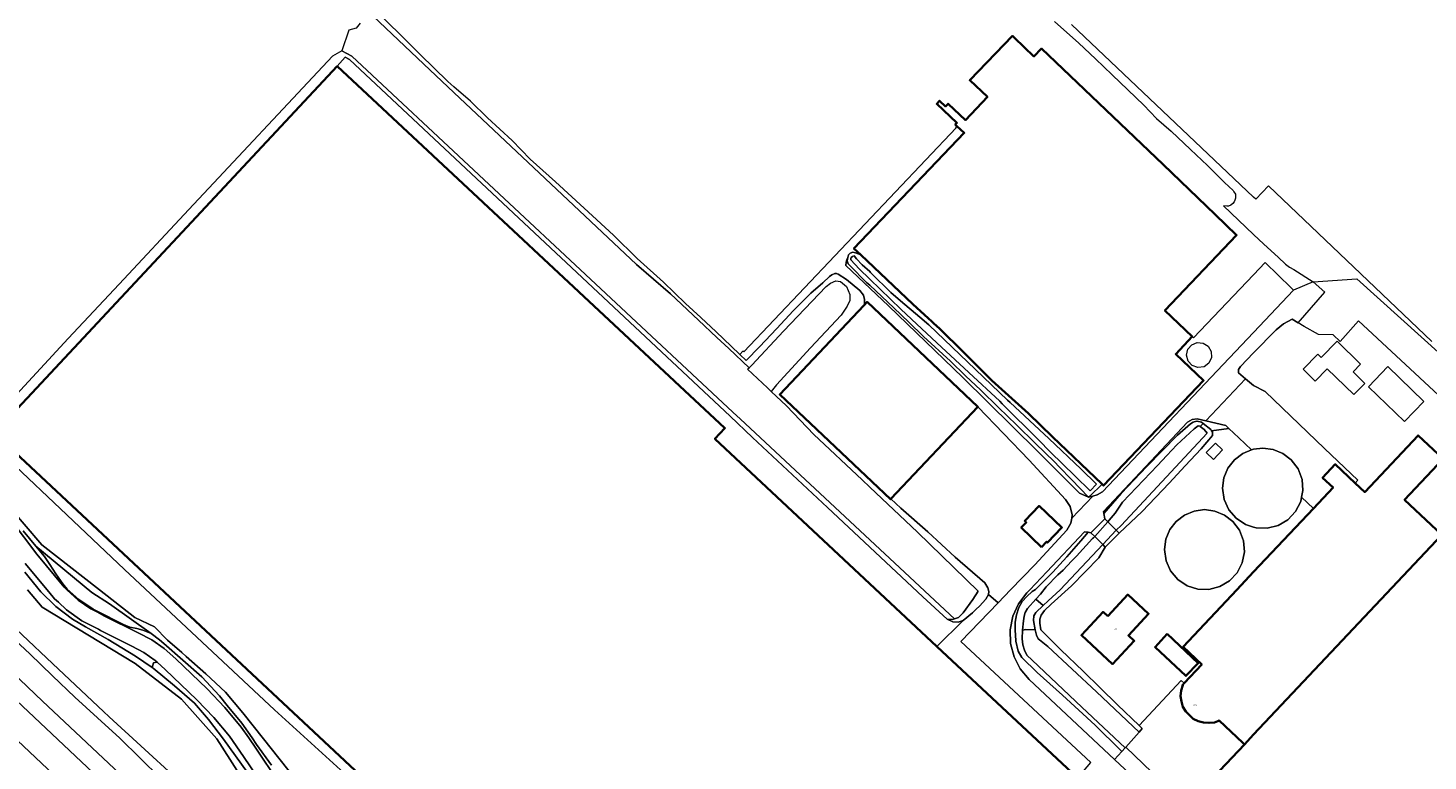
# Model space of a CAD drawing. Header units: metres. Extents: x 73718 to 76933, y 443658 to 446696.
# Tile 150 of 153: x 76137 to 76487, y 445957 to 446140. Entities that reach past the tile are written whole.
import ezdxf
from ezdxf.enums import TextEntityAlignment as Align

# ---------------------------------------------------------------- set-up
doc = ezdxf.new("R2010")
doc.units = ezdxf.units.M
for name, color, linetype, lineweight in [('B-WE-GR-BEPLANTING_CULTUUR_BOSPLANTSOEN-GV', 90, 'Continuous', 18), ('B-WE-GR-GROENVOORZIENING-GV', 80, 'Continuous', 18), ('B-WE-KW-KUNSTWERK_DEK-GV', 170, 'Continuous', 18), ('B-WE-KW-KUNSTWERK_STUW-G', 170, 'Continuous', 18), ('B-WE-OG-BEBOUWING-GV', 7, 'Continuous', 35), ('B-WE-OG-BEBOUWING-T18', 10, 'Continuous', 18), ('B-WE-OG-BEBOUWING_OPSLAGTANK-GV', 7, 'Continuous', 18), ('B-WE-OG-TERREIN_ERF-GV', 7, 'Continuous', 18), ('B-WE-OG-TERREIN_OEVER-GV', 7, 'Continuous', 18), ('B-WE-OG-WATER_SLOOT-GV', 120, 'Continuous', 18), ('B-WE-OG-WEG-GV', 7, 'Continuous', 18), ('B-WE-VH-GESLOTENVERHARDING_ASFALT-GV', 10, 'Continuous', 18), ('B-WE-VH-OPENVERHARDING_BETONSTRAATSTEEN-GV', 30, 'Continuous', 18)]:
    doc.layers.add(name, color=color, linetype=linetype, lineweight=lineweight)
doc.styles.add('NLCS-ISO-M200-T18', font='NLCS-ISO.ttf', dxfattribs={"height": 0.36})

msp = doc.modelspace()

# ---------------------------------------------------------------- linework, layer by layer
at = {"layer": 'B-WE-GR-BEPLANTING_CULTUUR_BOSPLANTSOEN-GV', "flags": 128}
msp.add_lwpolyline([(76154.056, 445994.641), (76160.644, 445991.318), (76162.221, 445990.654), (76163.946, 445990.328), (76165.438, 445989.908), (76167.536, 445989.115), (76157.135, 445996.518), (76152.742, 445999.322), (76138.726, 446010.932), (76140.824, 446008.322), (76142.176, 446006.317), (76143.714, 446003.987), (76145.439, 446001.469), (76146.566, 446000.14), (76149.419, 445997.585), (76153.006, 445995.196)], close=True, dxfattribs=at)
msp.add_lwpolyline([(76197.604, 445956.157), (76193.916, 445961.375), (76192.794, 445962.963), (76190.191, 445966.646), (76186.581, 445971.105), (76184.644, 445973.499), (76180.169, 445978.254), (76175.461, 445982.405), (76170.706, 445986.598), (76169.596, 445987.479), (76167.536, 445989.115), (76165.438, 445989.908), (76163.946, 445990.328), (76162.221, 445990.654), (76160.644, 445991.318), (76154.056, 445994.641), (76153.963, 445994.464), (76155.871, 445993.456), (76164.301, 445989.286), (76167.674, 445987.481), (76170.813, 445985.296), (76173.675, 445982.759), (76181.577, 445975.211), (76185.996, 445970.587), (76190.059, 445965.648), (76191.933, 445962.991), (76193.744, 445960.422), (76199.296, 445952.103)], dxfattribs=at)
at = {"layer": 'B-WE-GR-GROENVOORZIENING-GV', "flags": 128}
for points in [[(76123.241, 445988.423), (76140.339, 445972.205), (76161.02, 445952.744)], [(76169.845, 445952.909), (76164.815, 445957.898), (76159.734, 445962.937), (76154.127, 445968.008), (76148.463, 445973.131), (76142.856, 445978.532), (76137.192, 445983.988), (76132.244, 445988.564)]]:
    msp.add_lwpolyline(points, dxfattribs=at)
at = {"layer": 'B-WE-KW-KUNSTWERK_DEK-GV', "flags": 128}
msp.add_lwpolyline([(76403.481, 446013.326), (76405.484, 446011.318), (76408.863, 446014.908), (76406.755, 446017.02)], close=True, dxfattribs=at)
at = {"layer": 'B-WE-KW-KUNSTWERK_STUW-G', "flags": 128}
msp.add_lwpolyline([(76390.574, 445996.057), (76388.796, 445997.665)], dxfattribs=at)
at = {"layer": 'B-WE-OG-BEBOUWING-GV', "flags": 128}
for points in [[(76344.997, 446083.764), (76358.045, 446071.414), (76360.928, 446068.751), (76362.739, 446067.079), (76363.256, 446066.6), (76364.656, 446065.308), (76370.683, 446059.403), (76377.784, 446052.365), (76383.572, 446047.127), (76386.908, 446044.113), (76392.922, 446038.221), (76405.321, 446026.41), (76405.694, 446026.055), (76430.717, 446052.342), (76423.744, 446058.954), (76427.887, 446063.323), (76421.049, 446069.827), (76438.949, 446088.703), (76433.623, 446093.834), (76420.601, 446106.379), (76390.145, 446135.303), (76388.269, 446133.363), (76383.441, 446138.031), (76382.968, 446138.488), (76382.96, 446138.48), (76372.247, 446127.4), (76376.648, 446123.245), (76371.154, 446117.427), (76366.819, 446121.521), (76366.209, 446120.875), (76364.717, 446122.284), (76363.976, 446121.499), (76369.012, 446116.72), (76368.623, 446116.31), (76369.021, 446115.944), (76370.875, 446114.238), (76343.287, 446085.383)], [(76214.056, 446130.964), (76130.576, 446041.611), (76128.296, 446039.171), (76224.989, 445948.833), (76228.808, 445952.92), (76315.474, 445871.95), (76353.792, 445912.965), (76356.367, 445910.559), (76375.702, 445931.254), (76370.89, 445935.75), (76386.793, 445952.773), (76395.948, 445952.261), (76397.846, 445954.293), (76364.051, 445985.866), (76308.501, 446037.763), (76311.008, 446040.447)], [(76490.596, 446032.743), (76480.98, 446022.528), (76490.306, 446013.749), (76443.224, 445963.797), (76440.928, 445961.362), (76431.673, 445951.561), (76443.224, 445940.681), (76474.764, 445910.971), (76512.027, 445875.867), (76553.127, 445837.226), (76643.224, 445932.932), (76673.752, 445965.361), (76643.224, 445994.1), (76636.956, 446000), (76543.019, 446088.431)], [(76352.513, 446022.771), (76374.304, 446045.725), (76346.573, 446071.97), (76345.751, 446071.1), (76324.722, 446048.839), (76352.382, 446022.634)], [(76425.861, 445976.655), (76425.437, 445976.205), (76425.486, 445976.148), (76425.093, 445974.796), (76424.945, 445973.418), (76425.154, 445972.046), (76425.568, 445970.74), (76426.264, 445969.567), (76428.151, 445967.781), (76429.378, 445967.174), (76430.693, 445966.796), (76432.066, 445966.722), (76433.437, 445966.861), (76434.255, 445967.179), (76434.654, 445967.334), (76440.551, 445961.72), (76440.928, 445961.362), (76443.224, 445963.797), (76490.306, 446013.749), (76480.98, 446022.528), (76490.596, 446032.743), (76484.349, 446038.624), (76471.017, 446024.462), (76468.626, 446026.712), (76463.648, 446031.399), (76460.468, 446028.021), (76463.082, 446025.56), (76458.187, 446020.36), (76443.224, 446004.465), (76439.02, 446000), (76425.574, 445985.717), (76430.249, 445981.316)], [(76390.21, 446010.712), (76391.46, 446012.03), (76391.695, 446011.807), (76395.276, 446015.582), (76389.575, 446020.991), (76385.993, 446017.217), (76386.357, 446016.871), (76385.107, 446015.554)], [(76406.74, 445993.42), (76405.602, 445994.477), (76400.159, 445988.667), (76407.927, 445981.455), (76413.387, 445987.249), (76411.921, 445988.61), (76416.949, 445994.026), (76411.768, 445998.836)], [(76421.617, 445988.975), (76418.571, 445985.701), (76426.307, 445978.47), (76429.354, 445981.661)]]:
    msp.add_lwpolyline(points, close=True, dxfattribs=at)
at = {"layer": 'B-WE-OG-BEBOUWING_OPSLAGTANK-GV', "flags": 128}
for points in [[(76442.704, 446035.004), (76440.501, 446034.092), (76438.418, 446032.494), (76436.821, 446030.412), (76435.816, 446027.988), (76435.474, 446025.385), (76435.866, 446022.602), (76437.014, 446020.036), (76438.828, 446017.889), (76441.165, 446016.327), (76443.224, 446015.671), (76443.843, 446015.474), (76446.653, 446015.395), (76449.375, 446016.097), (76451.796, 446017.525), (76453.727, 446019.567), (76455.017, 446022.065), (76455.234, 446023.156), (76455.565, 446024.822), (76455.329, 446027.623), (76454.327, 446030.249), (76452.637, 446032.494), (76450.554, 446034.092), (76448.13, 446035.096), (76445.527, 446035.439), (76443.224, 446035.135), (76442.925, 446035.096)], [(76429.258, 446000.196), (76432.051, 446000.117), (76434.758, 446000.815), (76437.165, 446002.235), (76439.085, 446004.266), (76440.368, 446006.749), (76440.913, 446009.49), (76440.678, 446012.275), (76439.681, 446014.886), (76438.001, 446017.119), (76435.93, 446018.708), (76433.519, 446019.707), (76430.932, 446020.047), (76428.344, 446019.707), (76425.933, 446018.708), (76423.863, 446017.119), (76422.275, 446015.049), (76421.276, 446012.638), (76420.936, 446010.05), (76421.326, 446007.283), (76422.468, 446004.732), (76424.271, 446002.597), (76426.595, 446001.044)]]:
    msp.add_lwpolyline(points, close=True, dxfattribs=at)
at = {"layer": 'B-WE-OG-TERREIN_ERF-GV', "flags": 128}
for points in [[(76393.431, 446142.124), (76399.514, 446136.65), (76403.658, 446132.723), (76407.843, 446128.756), (76411.8, 446124.984), (76415.798, 446121.173), (76418.912, 446117.869), (76422.637, 446114.685), (76427.485, 446110.07), (76431.68, 446106.107), (76435.923, 446101.818), (76438.114, 446099.814), (76438.306, 446099.509), (76438.673, 446098.928), (76438.717, 446098.053), (76438.72, 446097.996), (76438.699, 446097.931), (76438.54, 446097.432), (76438.393, 446096.97), (76438.043, 446096.625), (76437.517, 446096.153), (76436.961, 446095.918), (76436.519, 446095.906), (76435.713, 446096.004), (76443.224, 446088.837), (76445.758, 446086.418), (76449.351, 446083.157), (76451.237, 446081.445), (76452.217, 446080.691), (76453.279, 446080.059), (76458.119, 446077.019), (76469.016, 446077.775), (76496.117, 446053.317)], [(76487.779, 446062.123), (76446.909, 446100.975), (76443.776, 446097.668), (76443.224, 446098.191), (76397.697, 446141.324)], [(76489.48, 446048.684), (76469.449, 446067.25), (76464.835, 446062.129), (76463.137, 446063.717), (76459.476, 446063.809), (76455.87, 446065.86), (76454.346, 446066.793), (76452.892, 446067.684), (76450.742, 446066.547), (76448.841, 446065.032), (76443.224, 446059.216), (76439.948, 446055.824), (76439.477, 446055.099), (76439.482, 446054.235), (76441.217, 446052.775), (76443.172, 446051.13), (76443.224, 446051.104), (76446.126, 446049.625), (76460.972, 446035.315), (76469.313, 446027.44), (76468.626, 446026.712), (76471.017, 446024.462), (76484.349, 446038.624), (76490.596, 446032.743)], [(76188.105, 445911.365), (76114.532, 445980.724)], [(76431.673, 445951.561), (76440.928, 445961.362), (76440.551, 445961.72), (76434.654, 445967.334), (76434.255, 445967.179), (76433.437, 445966.861), (76432.066, 445966.722), (76430.693, 445966.796), (76429.378, 445967.174), (76428.151, 445967.781), (76426.264, 445969.567), (76425.568, 445970.74), (76425.154, 445972.046), (76424.945, 445973.418), (76425.093, 445974.796), (76425.486, 445976.148), (76425.437, 445976.205), (76425.861, 445976.655), (76425.152, 445977.32), (76414.593, 445966.074), (76415.394, 445965.303), (76414.626, 445964.444), (76411.251, 445960.673), (76426.551, 445946.042)]]:
    msp.add_lwpolyline(points, dxfattribs=at)
for points in [[(76308.501, 446037.763), (76364.051, 445985.866), (76370.567, 445992.378), (76369.308, 445991.912), (76368.003, 445992.006), (76366.581, 445992.651), (76360.545, 445998.264), (76347.227, 446010.695), (76336.643, 446020.573), (76317.934, 446038.091), (76312.33, 446043.457), (76217.156, 446132.577), (76216.093, 446133.189), (76214.056, 446130.964), (76311.008, 446040.447)], [(76341.72, 446083.085), (76341.513, 446082.603), (76341.319, 446081.909), (76341.294, 446081.109), (76351.898, 446071.011), (76370.523, 446053.06), (76389.164, 446034.701), (76399.705, 446024.13), (76401.949, 446023.166), (76397.713, 446027.557), (76394.626, 446030.757), (76393.434, 446031.993), (76388.703, 446036.6), (76383.924, 446041.254), (76379.472, 446045.583), (76374.974, 446049.956), (76371.201, 446053.543), (76367.39, 446057.166), (76360.678, 446063.319), (76356.967, 446066.906), (76353.219, 446070.529), (76347.227, 446076.137), (76346.444, 446076.869), (76342.342, 446080.972), (76341.844, 446081.536), (76341.596, 446082.277)], [(76401.949, 446023.166), (76403.057, 446023.456), (76404.124, 446023.736), (76405.451, 446024.488), (76443.224, 446064.373), (76453.221, 446074.93), (76452.603, 446075.548), (76446.091, 446081.822), (76443.224, 446078.798), (76428.235, 446062.992), (76427.887, 446063.323), (76423.744, 446058.954), (76430.717, 446052.342), (76405.694, 446026.055), (76405.321, 446026.41), (76402.242, 446023.448)], [(76427.76, 446061.256), (76429.123, 446061.82), (76430.592, 446061.705), (76431.85, 446060.934), (76432.639, 446059.618), (76432.714, 446058.085), (76432.058, 446056.698), (76430.825, 446055.784), (76429.307, 446055.559), (76427.862, 446056.076), (76426.831, 446057.213), (76426.459, 446058.701), (76426.803, 446060.135)], [(76468.107, 446054.476), (76471.024, 446051.614), (76468.262, 446048.799), (76461.661, 446055.277), (76458.633, 446052.191), (76455.618, 446055.15), (76459.297, 446058.899), (76460.1, 446058.11), (76464.092, 446062.178), (76469.988, 446056.393)], [(76485.835, 446047.127), (76480.979, 446042.09), (76471.946, 446050.797), (76476.802, 446055.835)], [(76376.971, 445998.817), (76379.361, 445996.792), (76382.46, 446000), (76388.512, 446006.264), (76396.542, 446014.885), (76397.559, 446016.71), (76397.733, 446017.938), (76397.853, 446018.78), (76397.385, 446020.817), (76396.216, 446022.549), (76387.119, 446032.397), (76374.304, 446045.725), (76352.513, 446022.771), (76355.043, 446020.396), (76361.756, 446014.522), (76368.562, 446008.182), (76376.021, 446001.795), (76376.766, 446000.49), (76377.046, 445999.558)], [(76414.593, 445966.074), (76425.152, 445977.32), (76425.861, 445976.655), (76430.249, 445981.316), (76425.574, 445985.717), (76439.02, 446000), (76443.224, 446004.465), (76458.187, 446020.36), (76455.234, 446023.156), (76455.017, 446022.065), (76453.727, 446019.567), (76451.796, 446017.525), (76449.375, 446016.097), (76446.653, 446015.395), (76443.843, 446015.474), (76443.224, 446015.671), (76441.165, 446016.327), (76438.828, 446017.889), (76437.014, 446020.036), (76435.866, 446022.602), (76435.474, 446025.385), (76435.816, 446027.988), (76436.821, 446030.412), (76438.418, 446032.494), (76440.501, 446034.092), (76442.704, 446035.004), (76439.531, 446038), (76437.029, 446040.362), (76432.71, 446039.753), (76432.911, 446039.385), (76432.911, 446038.577), (76430.114, 446035.282), (76426.125, 446031.015), (76422.096, 446026.705), (76415.383, 446019.557), (76409.58, 446014.19), (76406.091, 446010.71), (76404.505, 446007.996), (76397.668, 446001.034), (76392.638, 445996.442), (76390.934, 445994.816), (76390.121, 445993.689), (76389.802, 445992.679), (76389.732, 445991.7), (76389.99, 445990.006), (76395.024, 445985.018), (76400.564, 445979.649), (76404.862, 445975.475), (76409.204, 445971.258)], [(76433.155, 446032.604), (76431.368, 446034.332), (76433.665, 446036.709), (76435.453, 446034.981)], [(76390.21, 446010.712), (76385.107, 446015.554), (76386.357, 446016.871), (76385.993, 446017.217), (76389.575, 446020.991), (76395.276, 446015.582), (76391.695, 446011.807), (76391.46, 446012.03)], [(76429.258, 446000.196), (76426.595, 446001.044), (76424.271, 446002.597), (76422.468, 446004.732), (76421.326, 446007.283), (76420.936, 446010.05), (76421.276, 446012.638), (76422.275, 446015.049), (76423.863, 446017.119), (76425.933, 446018.708), (76428.344, 446019.707), (76430.932, 446020.047), (76433.519, 446019.707), (76435.93, 446018.708), (76438.001, 446017.119), (76439.681, 446014.886), (76440.678, 446012.275), (76440.913, 446009.49), (76440.368, 446006.749), (76439.085, 446004.266), (76437.165, 446002.235), (76434.758, 446000.815), (76432.051, 446000.117)], [(76406.74, 445993.42), (76411.768, 445998.836), (76416.949, 445994.026), (76411.921, 445988.61), (76413.387, 445987.249), (76407.927, 445981.455), (76400.159, 445988.667), (76405.602, 445994.477)], [(76421.617, 445988.975), (76429.354, 445981.661), (76426.307, 445978.47), (76418.571, 445985.701)]]:
    msp.add_lwpolyline(points, close=True, dxfattribs=at)
at = {"layer": 'B-WE-OG-TERREIN_OEVER-GV', "flags": 128}
for points in [[(76221.45, 446144.886), (76237.253, 446130), (76243.224, 446124.376), (76288.918, 446081.333), (76297.42, 446074.011), (76304.374, 446067.46), (76308.985, 446063.117), (76311.97, 446060.302), (76317.04, 446055.521), (76317.749, 446056.198), (76325.674, 446064.639), (76336.3, 446075.809), (76337.397, 446076.679), (76338.728, 446077.24), (76339.92, 446077.065), (76341.461, 446075.838), (76342.267, 446073.876), (76342.232, 446072.335), (76341.557, 446070.926), (76341.237, 446070.426), (76340.075, 446068.681), (76332.457, 446060.492), (76323.903, 446051.256), (76322.593, 446049.611), (76326.414, 446046.012), (76333.274, 446038.863), (76345.351, 446027.487), (76347.227, 446025.708), (76359.159, 446014.392), (76374.378, 445999.68), (76372.985, 445997.599), (76370.635, 445994.28), (76369.449, 445993.126), (76368.389, 445992.772), (76367.929, 445992.619), (76366.581, 445992.651), (76368.003, 445992.006), (76369.308, 445991.912), (76370.567, 445992.378), (76372.897, 445994.243), (76373.858, 445995.154), (76374.669, 445995.922), (76376.254, 445997.646), (76376.971, 445998.817), (76377.046, 445999.558), (76376.766, 446000.49), (76376.021, 446001.795), (76368.562, 446008.182), (76361.756, 446014.522), (76355.043, 446020.396), (76352.513, 446022.771), (76352.382, 446022.634), (76324.722, 446048.839), (76345.751, 446071.1), (76345.885, 446071.426), (76345.885, 446072.591), (76345.652, 446073.663), (76344.766, 446074.829), (76341.457, 446077.579), (76339.297, 446078.929), (76338.884, 446079.071), (76338.52, 446079.071), (76337.774, 446078.745), (76337.173, 446078.379), (76335.49, 446076.787), (76332.506, 446074.176), (76328.124, 446069.794), (76323.975, 446065.319), (76319.686, 446060.75), (76316.351, 446057.316), (76314.745, 446058.843), (76312.556, 446060.924), (76308.799, 446064.495), (76304.957, 446068.079), (76301.154, 446071.628), (76295.699, 446076.942), (76289.08, 446082.862), (76283.113, 446088.643), (76275.84, 446095.403), (76268.661, 446102.022), (76262.321, 446107.663), (76257.799, 446112.325), (76251.646, 446118.012), (76247.357, 446122.161), (76243.224, 446125.777), (76241.763, 446127.055), (76234.771, 446133.862), (76231.228, 446137.451), (76225.354, 446143.185)], [(76117.536, 446046.055), (76160.863, 446005.125), (76198.394, 445969.969), (76216.741, 445953.341)], [(76224.989, 445948.833), (76128.296, 446039.171)], [(76203.598, 445952.63), (76195.644, 445962.735), (76190.496, 445969.275), (76186.099, 445974.392), (76181.176, 445979.004), (76176.28, 445983.331), (76175.181, 445984.302), (76171.65, 445987.387), (76168.35, 445990.718), (76163.477, 445993.083), (76154.615, 446000), (76140.18, 446011.267), (76118.032, 446037.111)], [(76135.556, 446014.755), (76138.726, 446010.932), (76152.742, 445999.322), (76157.135, 445996.518), (76167.536, 445989.115), (76169.596, 445987.479), (76170.706, 445986.598), (76175.461, 445982.405), (76180.169, 445978.254), (76184.644, 445973.499), (76186.581, 445971.105), (76190.191, 445966.646), (76192.794, 445962.963), (76193.916, 445961.375), (76197.604, 445956.157)], [(76191.62, 445954.351), (76188.59, 445958.536), (76185.591, 445962.68), (76181.861, 445967.59), (76178.381, 445971.692), (76173.346, 445976.043), (76168.063, 445980.394), (76167.754, 445980.6), (76163.587, 445983.378), (76156.75, 445987.604), (76151.156, 445990.712), (76147.862, 445992.701), (76143.711, 445995.875), (76143.635, 445995.933), (76139.945, 445999.468), (76135.936, 446004.41)], [(76136.623, 446000), (76138.455, 445997.826), (76140.313, 445995.675), (76163.507, 445981.547), (76175.129, 445972.66), (76183.922, 445962.755), (76187.178, 445957.638), (76195.178, 445945.063)], [(76181.831, 445945.583), (76157.026, 445968.232), (76155.604, 445969.574), (76144.387, 445980.155), (76133.764, 445990.176)], [(76132.244, 445988.564), (76137.192, 445983.988), (76142.856, 445978.532), (76148.463, 445973.131), (76154.127, 445968.008), (76159.734, 445962.937), (76164.815, 445957.898), (76169.845, 445952.909)]]:
    msp.add_lwpolyline(points, dxfattribs=at)
for points in [[(76217.156, 446132.577), (76312.33, 446043.457), (76317.934, 446038.091), (76336.643, 446020.573), (76347.227, 446010.695), (76360.545, 445998.264), (76366.581, 445992.651), (76367.929, 445992.619), (76368.389, 445992.772), (76314.902, 446042.701), (76313.034, 446044.444), (76217.754, 446133.386), (76215.247, 446134.797), (76212.856, 446133.429), (76176.98, 446095.075), (76159.516, 446076.412), (76146.749, 446062.843), (76130.966, 446045.702), (76122.781, 446054.487), (76120.464, 446051.251), (76123.49, 446048.401), (76130.576, 446041.611), (76214.056, 446130.964), (76216.093, 446133.189)], [(76401.949, 446023.166), (76402.242, 446023.448), (76405.321, 446026.41), (76392.922, 446038.221), (76386.908, 446044.113), (76383.572, 446047.127), (76377.784, 446052.365), (76370.683, 446059.403), (76364.656, 446065.308), (76363.256, 446066.6), (76362.739, 446067.079), (76360.928, 446068.751), (76358.045, 446071.414), (76344.997, 446083.764), (76343.709, 446084.266), (76342.963, 446084.39), (76342.336, 446084.161), (76341.914, 446083.773), (76341.72, 446083.085), (76341.596, 446082.277), (76341.844, 446081.536), (76342.342, 446080.972), (76346.444, 446076.869), (76347.227, 446076.137), (76353.219, 446070.529), (76356.967, 446066.906), (76360.678, 446063.319), (76367.39, 446057.166), (76371.201, 446053.543), (76374.974, 446049.956), (76379.472, 446045.583), (76383.924, 446041.254), (76388.703, 446036.6), (76393.434, 446031.993), (76394.626, 446030.757), (76397.713, 446027.557)], [(76382.333, 446046.835), (76390.839, 446038.934), (76391.987, 446037.867), (76400.075, 446030.136), (76403.968, 446026.414), (76402.329, 446024.755), (76398.58, 446028.44), (76392.393, 446034.522), (76389.504, 446037.403), (76380.383, 446046.497), (76379.744, 446047.135), (76371.971, 446054.37), (76364.048, 446061.746), (76357.679, 446067.671), (76355.008, 446070.155), (76347.227, 446077.701), (76344.602, 446080.246), (76342.519, 446082.547), (76342.505, 446082.887), (76342.549, 446083.109), (76342.918, 446083.33), (76343.347, 446083.478), (76343.953, 446082.798), (76345.342, 446081.283), (76347.227, 446079.55), (76347.41, 446079.381), (76347.562, 446079.206), (76352.54, 446074.326), (76354.9, 446072.282), (76359.75, 446068.135), (76361.979, 446066.229), (76373.639, 446055.119), (76381.673, 446047.464)], [(76405.776, 446019.05), (76406.014, 446017.762), (76406.755, 446017.02), (76407.096, 446017.405), (76408.567, 446019.192), (76410.46, 446021.925), (76413.928, 446025.604), (76419.219, 446031.105), (76421.548, 446033.604), (76424.019, 446036.255), (76428.399, 446040.249), (76429.402, 446041.039), (76429.78, 446040.917), (76429.866, 446040.848), (76430.582, 446041.612), (76430.176, 446041.933), (76429.119, 446042.182), (76429.034, 446042.161), (76428.348, 446041.989), (76428.125, 446041.933), (76427.441, 446041.498), (76424.209, 446038.701), (76420.336, 446034.734), (76416.502, 446030.807), (76410.1, 446024.094)], [(76408.863, 446014.908), (76409.58, 446014.19), (76415.383, 446019.557), (76422.096, 446026.705), (76426.125, 446031.015), (76430.114, 446035.282), (76432.911, 446038.577), (76432.911, 446039.385), (76432.71, 446039.753), (76432.538, 446040.068), (76430.582, 446041.612), (76429.866, 446040.848), (76430.834, 446040.066), (76431.613, 446039.132), (76410.081, 446016.096)], [(76411.125, 445960.533), (76400.301, 445970.703), (76387.859, 445982.392), (76386.48, 445983.687), (76385.893, 445984.924), (76385.482, 445986.252), (76385.355, 445987.777), (76385.451, 445989.941), (76385.652, 445992.269), (76385.82, 445993.381), (76386.061, 445994.303), (76386.661, 445995.304), (76388.796, 445997.665), (76389.956, 445998.947), (76391.361, 446000.717), (76394.258, 446003.716), (76395.609, 446004.896), (76397.72, 446007.14), (76398.957, 446008.455), (76402.94, 446012.862), (76403.228, 446013.039), (76403.433, 446013.271), (76403.481, 446013.326), (76402.527, 446014.282), (76401.839, 446014.384), (76400.03, 446012.222), (76396.501, 446008.287), (76393.007, 446004.391), (76388.648, 446000.091), (76387.879, 445999.567), (76386.48, 445998.378), (76385.326, 445997.119), (76384.522, 445995.616), (76383.963, 445993.763), (76383.613, 445991.91), (76383.618, 445989.851), (76383.687, 445988.794), (76383.749, 445987.178), (76384.308, 445984.63), (76385.241, 445983.076), (76389.094, 445979.346), (76395.434, 445973.69), (76399.557, 445969.911), (76403.639, 445966.169), (76409.917, 445959.892), (76410.252, 445959.557)], [(76403.919, 445974.467), (76414.626, 445964.444), (76415.394, 445965.303), (76414.593, 445966.074), (76409.204, 445971.258), (76404.862, 445975.475), (76400.564, 445979.649), (76395.024, 445985.018), (76389.99, 445990.006), (76389.732, 445991.7), (76389.802, 445992.679), (76390.121, 445993.689), (76390.934, 445994.816), (76392.638, 445996.442), (76397.668, 446001.034), (76404.505, 446007.996), (76406.091, 446010.71), (76405.484, 446011.318), (76394.882, 446000.032), (76394.853, 446000), (76391.889, 445997.247), (76390.574, 445996.057), (76388.793, 445994.334), (76388.252, 445993.476), (76388.157, 445992.301), (76388.624, 445989.994), (76388.949, 445988.659), (76389.332, 445987.771), (76389.683, 445987.47), (76391.764, 445985.845)]]:
    msp.add_lwpolyline(points, close=True, dxfattribs=at)
at = {"layer": 'B-WE-OG-WATER_SLOOT-GV', "flags": 128}
for points in [[(76219.765, 446141.679), (76218.763, 446140.443), (76216.928, 446139.893), (76215.247, 446134.797), (76217.754, 446133.386), (76313.034, 446044.444), (76314.902, 446042.701), (76368.389, 445992.772), (76369.449, 445993.126), (76370.635, 445994.28), (76372.985, 445997.599), (76374.378, 445999.68), (76359.159, 446014.392), (76347.227, 446025.708), (76345.351, 446027.487), (76333.274, 446038.863), (76326.414, 446046.012), (76322.593, 446049.611), (76321.656, 446050.494), (76316.702, 446055.16), (76317.04, 446055.521), (76311.97, 446060.302), (76308.985, 446063.117), (76304.374, 446067.46), (76297.42, 446074.011), (76288.918, 446081.333), (76243.224, 446124.376), (76237.253, 446130), (76221.45, 446144.886)], [(76216.741, 445953.341), (76198.394, 445969.969), (76160.863, 446005.125), (76117.536, 446046.055)], [(76118.032, 446037.111), (76140.18, 446011.267), (76154.615, 446000), (76163.477, 445993.083), (76168.35, 445990.718), (76171.65, 445987.387), (76175.181, 445984.302), (76176.28, 445983.331), (76181.176, 445979.004), (76186.099, 445974.392), (76190.496, 445969.275), (76195.644, 445962.735), (76203.598, 445952.63)], [(76195.178, 445945.063), (76187.178, 445957.638), (76183.922, 445962.755), (76175.129, 445972.66), (76163.507, 445981.547), (76140.313, 445995.675), (76138.455, 445997.826), (76136.623, 446000)], [(76133.764, 445990.176), (76144.387, 445980.155), (76155.604, 445969.574), (76157.026, 445968.232), (76181.831, 445945.583)]]:
    msp.add_lwpolyline(points, dxfattribs=at)
for points in [[(76382.333, 446046.835), (76381.673, 446047.464), (76373.639, 446055.119), (76361.979, 446066.229), (76359.75, 446068.135), (76354.9, 446072.282), (76352.54, 446074.326), (76347.562, 446079.206), (76347.41, 446079.381), (76347.227, 446079.55), (76345.342, 446081.283), (76343.953, 446082.798), (76343.347, 446083.478), (76342.918, 446083.33), (76342.549, 446083.109), (76342.505, 446082.887), (76342.519, 446082.547), (76344.602, 446080.246), (76347.227, 446077.701), (76355.008, 446070.155), (76357.679, 446067.671), (76364.048, 446061.746), (76371.971, 446054.37), (76379.744, 446047.135), (76380.383, 446046.497), (76389.504, 446037.403), (76392.393, 446034.522), (76398.58, 446028.44), (76402.329, 446024.755), (76403.968, 446026.414), (76400.075, 446030.136), (76391.987, 446037.867), (76390.839, 446038.934)], [(76406.755, 446017.02), (76408.863, 446014.908), (76410.081, 446016.096), (76431.613, 446039.132), (76430.834, 446040.066), (76429.866, 446040.848), (76429.78, 446040.917), (76429.402, 446041.039), (76428.399, 446040.249), (76424.019, 446036.255), (76421.548, 446033.604), (76419.219, 446031.105), (76413.928, 446025.604), (76410.46, 446021.925), (76408.567, 446019.192), (76407.096, 446017.405)], [(76391.361, 446000.717), (76389.956, 445998.947), (76388.796, 445997.665), (76390.574, 445996.057), (76391.889, 445997.247), (76394.853, 446000), (76394.882, 446000.032), (76405.484, 446011.318), (76408.863, 446014.908), (76406.755, 446017.02), (76403.481, 446013.326), (76403.433, 446013.271), (76403.228, 446013.039), (76402.94, 446012.862), (76398.957, 446008.455), (76397.72, 446007.14), (76395.609, 446004.896), (76394.258, 446003.716)], [(76388.624, 445989.994), (76388.157, 445992.301), (76388.252, 445993.476), (76388.793, 445994.334), (76390.574, 445996.057), (76388.796, 445997.665), (76386.661, 445995.304), (76386.061, 445994.303), (76385.82, 445993.381), (76385.652, 445992.269), (76385.451, 445989.941), (76386.251, 445990.069)], [(76411.251, 445960.673), (76414.626, 445964.444), (76403.919, 445974.467), (76391.764, 445985.845), (76389.683, 445987.47), (76389.332, 445987.771), (76388.949, 445988.659), (76388.624, 445989.994), (76386.251, 445990.069), (76385.451, 445989.941), (76385.355, 445987.777), (76385.482, 445986.252), (76385.893, 445984.924), (76386.48, 445983.687), (76387.859, 445982.392), (76400.301, 445970.703), (76411.125, 445960.533)]]:
    msp.add_lwpolyline(points, close=True, dxfattribs=at)
at = {"layer": 'B-WE-OG-WEG-GV', "flags": 128}
for points in [[(76405.776, 446019.05), (76410.1, 446024.094), (76416.502, 446030.807), (76420.336, 446034.734), (76424.209, 446038.701), (76427.441, 446041.498), (76428.125, 446041.933), (76428.348, 446041.989), (76429.034, 446042.161), (76429.119, 446042.182), (76430.176, 446041.933), (76430.582, 446041.612), (76432.538, 446040.068), (76432.71, 446039.753), (76437.029, 446040.362), (76436.294, 446041.055), (76431.277, 446042.228), (76429.144, 446042.727), (76427.843, 446042.614), (76426.72, 446041.951), (76405.676, 446019.592)], [(76408.449, 445957.626), (76410.252, 445959.557), (76409.917, 445959.892), (76403.639, 445966.169), (76399.557, 445969.911), (76395.434, 445973.69), (76389.094, 445979.346), (76385.241, 445983.076), (76384.308, 445984.63), (76383.749, 445987.178), (76383.687, 445988.794), (76383.618, 445989.851), (76383.613, 445991.91), (76383.963, 445993.763), (76384.522, 445995.616), (76385.326, 445997.119), (76386.48, 445998.378), (76387.879, 445999.567), (76388.648, 446000.091), (76393.007, 446004.391), (76396.501, 446008.287), (76400.03, 446012.222), (76401.839, 446014.384), (76400.903, 446014.522), (76391.51, 446004.542), (76387.236, 446000), (76386.543, 445999.264), (76384.466, 445996.533), (76383.051, 445993.407), (76382.371, 445990.044), (76382.458, 445986.614), (76383.309, 445983.291), (76384.881, 445980.241), (76387.095, 445977.619)], [(76399.281, 445953.017), (76402.555, 445956.797), (76369.993, 445987.094), (76379.361, 445996.792), (76376.971, 445998.817), (76376.254, 445997.646), (76374.669, 445995.922), (76373.858, 445995.154), (76372.897, 445994.243), (76370.567, 445992.378), (76364.051, 445985.866), (76397.846, 445954.293)]]:
    msp.add_lwpolyline(points, close=True, dxfattribs=at)
for points in [[(76132.493, 446017.456), (76138.926, 446008.885), (76145.813, 446000.641), (76146.115, 446000.318), (76146.427, 445999.996), (76149.295, 445997.427), (76152.477, 445995.249), (76152.913, 445995.019), (76153.084, 445994.896), (76153.963, 445994.464), (76154.056, 445994.641), (76153.006, 445995.196), (76149.419, 445997.585), (76146.566, 446000.14), (76145.439, 446001.469), (76143.714, 446003.987), (76142.176, 446006.317), (76140.824, 446008.322), (76138.726, 446010.932), (76135.556, 446014.755)], [(76135.936, 446004.41), (76139.945, 445999.468), (76143.635, 445995.933), (76143.711, 445995.875), (76147.862, 445992.701), (76151.156, 445990.712), (76156.75, 445987.604), (76163.587, 445983.378), (76167.754, 445980.6), (76168.159, 445981.737), (76169.055, 445981.892), (76168.517, 445982.37), (76165.708, 445984.325), (76162.687, 445985.934), (76155.032, 445989.783), (76154.847, 445989.874), (76154.342, 445990.13), (76150.202, 445992.278), (76146.402, 445994.981), (76144.368, 445996.908), (76143.379, 445997.761), (76143.031, 445998.176), (76141.504, 446000), (76136.009, 446006.575)], [(76196.183, 445950.069), (76190.638, 445958.375), (76187.113, 445963.379), (76183.225, 445968.107), (76178.998, 445972.532), (76171.077, 445980.097), (76169.055, 445981.892), (76168.159, 445981.737), (76167.754, 445980.6), (76168.063, 445980.394), (76173.346, 445976.043), (76178.381, 445971.692), (76181.861, 445967.59), (76185.591, 445962.68), (76188.59, 445958.536), (76191.62, 445954.351)]]:
    msp.add_lwpolyline(points, dxfattribs=at)
at = {"layer": 'B-WE-VH-GESLOTENVERHARDING_ASFALT-GV', "flags": 128}
for points in [[(76315.525, 446059.664), (76314.745, 446058.843), (76316.351, 446057.316), (76319.686, 446060.75), (76323.975, 446065.319), (76328.124, 446069.794), (76332.506, 446074.176), (76335.49, 446076.787), (76337.173, 446078.379), (76337.774, 446078.745), (76338.52, 446079.071), (76338.884, 446079.071), (76339.297, 446078.929), (76341.457, 446077.579), (76344.766, 446074.829), (76345.652, 446073.663), (76345.885, 446072.591), (76345.885, 446071.426), (76345.751, 446071.1), (76346.573, 446071.97), (76374.304, 446045.725), (76387.119, 446032.397), (76396.216, 446022.549), (76397.385, 446020.817), (76397.853, 446018.78), (76397.733, 446017.938), (76403.057, 446023.456), (76401.949, 446023.166), (76399.705, 446024.13), (76389.164, 446034.701), (76370.523, 446053.06), (76351.898, 446071.011), (76341.294, 446081.109), (76341.319, 446081.909), (76341.513, 446082.603), (76341.72, 446083.085), (76341.914, 446083.773), (76342.336, 446084.161), (76342.963, 446084.39), (76343.709, 446084.266), (76344.997, 446083.764), (76343.287, 446085.383), (76370.875, 446114.238), (76369.021, 446115.944), (76368.708, 446115.614), (76368.842, 446115.487), (76315.716, 446059.482)], [(76437.029, 446040.362), (76439.531, 446038), (76442.704, 446035.004), (76442.925, 446035.096), (76443.224, 446035.135), (76445.527, 446035.439), (76448.13, 446035.096), (76450.554, 446034.092), (76452.637, 446032.494), (76454.327, 446030.249), (76455.329, 446027.623), (76455.565, 446024.822), (76455.234, 446023.156), (76458.187, 446020.36), (76463.082, 446025.56), (76460.468, 446028.021), (76463.648, 446031.399), (76468.626, 446026.712), (76469.313, 446027.44), (76460.972, 446035.315), (76446.126, 446049.625), (76443.224, 446051.104), (76443.172, 446051.13), (76441.217, 446052.775), (76431.277, 446042.228), (76436.294, 446041.055)], [(76403.481, 446013.326), (76406.755, 446017.02), (76406.014, 446017.762), (76402.527, 446014.282)], [(76403.481, 446013.326), (76405.484, 446011.318), (76408.863, 446014.908), (76406.755, 446017.02)], [(76405.484, 446011.318), (76406.091, 446010.71), (76409.58, 446014.19), (76408.863, 446014.908)], [(76101.763, 445992.696), (76114.532, 445980.724), (76188.105, 445911.365), (76241.03, 445861.538), (76246.081, 445866.569), (76243.224, 445869.255), (76237.142, 445874.972), (76203.12, 445907.032), (76120.498, 445984.81), (76106.623, 445997.862)]]:
    msp.add_lwpolyline(points, close=True, dxfattribs=at)
for points in [[(76423.729, 445943.32), (76408.449, 445957.626), (76387.095, 445977.619), (76384.881, 445980.241), (76383.309, 445983.291), (76382.458, 445986.614), (76382.371, 445990.044), (76383.051, 445993.407), (76384.466, 445996.533), (76386.543, 445999.264), (76387.236, 446000), (76391.51, 446004.542), (76400.903, 446014.522), (76401.839, 446014.384), (76402.527, 446014.282), (76406.014, 446017.762), (76405.776, 446019.05), (76405.676, 446019.592), (76426.72, 446041.951), (76427.843, 446042.614), (76429.144, 446042.727), (76431.277, 446042.228), (76441.217, 446052.775), (76439.482, 446054.235), (76439.477, 446055.099), (76439.948, 446055.824), (76443.224, 446059.216), (76448.841, 446065.032), (76450.742, 446066.547), (76452.892, 446067.684), (76454.346, 446066.793), (76461.077, 446074.39), (76458.119, 446077.019), (76453.221, 446074.93), (76443.224, 446064.373), (76405.451, 446024.488), (76404.124, 446023.736), (76403.057, 446023.456), (76397.733, 446017.938), (76397.559, 446016.71), (76396.542, 446014.885), (76388.512, 446006.264), (76382.46, 446000), (76379.361, 445996.792), (76369.993, 445987.094), (76402.555, 445956.797)], [(76199.296, 445952.103), (76193.744, 445960.422), (76191.933, 445962.991), (76190.059, 445965.648), (76185.996, 445970.587), (76181.577, 445975.211), (76173.675, 445982.759), (76170.813, 445985.296), (76167.674, 445987.481), (76164.301, 445989.286), (76155.871, 445993.456), (76153.963, 445994.464), (76153.084, 445994.896), (76152.913, 445995.019), (76152.477, 445995.249), (76149.295, 445997.427), (76146.427, 445999.996), (76146.115, 446000.318), (76145.813, 446000.641), (76138.926, 446008.885), (76132.493, 446017.456)], [(76136.009, 446006.575), (76141.504, 446000), (76143.031, 445998.176), (76143.379, 445997.761), (76144.368, 445996.908), (76146.402, 445994.981), (76150.202, 445992.278), (76154.342, 445990.13), (76154.847, 445989.874), (76155.032, 445989.783), (76162.687, 445985.934), (76165.708, 445984.325), (76168.517, 445982.37), (76169.055, 445981.892), (76171.077, 445980.097), (76178.998, 445972.532), (76183.225, 445968.107), (76187.113, 445963.379), (76190.638, 445958.375), (76196.183, 445950.069)]]:
    msp.add_lwpolyline(points, dxfattribs=at)
at = {"layer": 'B-WE-VH-OPENVERHARDING_BETONSTRAATSTEEN-GV', "flags": 128}
msp.add_lwpolyline([(76120.498, 445984.81), (76203.12, 445907.032), (76237.142, 445874.972), (76243.224, 445869.255), (76246.081, 445866.569), (76266.953, 445846.946), (76271.688, 445842.393), (76274.769, 445845.675), (76275.641, 445846.481), (76239.823, 445878.674), (76206.634, 445909.919), (76193.971, 445921.659), (76192.373, 445923.163), (76191.634, 445923.858), (76184.649, 445930.434), (76172.221, 445942.185), (76161.02, 445952.744), (76140.339, 445972.205), (76123.241, 445988.423)], dxfattribs=at)
msp.add_lwpolyline([(76427.531, 445939.751), (76427.796, 445940.034), (76427.399, 445941.462), (76425.796, 445945.228), (76426.551, 445946.042), (76411.251, 445960.673), (76411.125, 445960.533), (76410.252, 445959.557), (76408.449, 445957.626), (76423.729, 445943.32)], close=True, dxfattribs=at)

# ---------------------------------------------------------------- texts
at = {"layer": 'B-WE-OG-BEBOUWING-T18', "style": 'NLCS-ISO-M200-T18'}
for s, p in [('27', (76408.709, 445990.164)), ('27A', (76428.59, 445971.158))]:
    msp.add_text(s, height=0.36, dxfattribs=at).set_placement(p, align=Align.MIDDLE)

doc.saveas('drawing.dxf')
